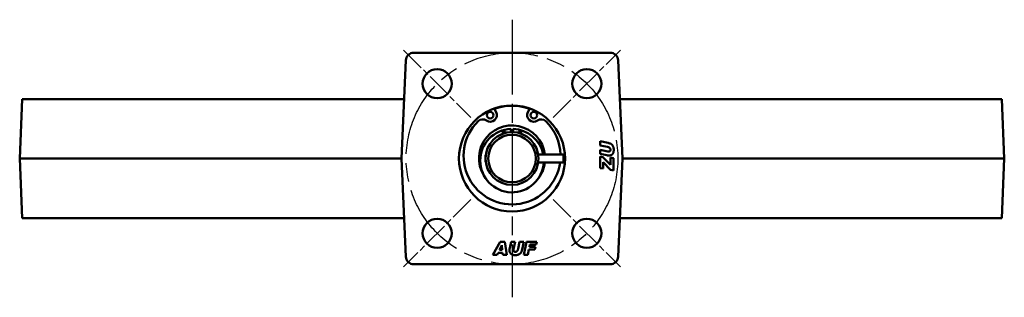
# Model space of a CAD drawing. Header units: millimetres. Extents: x 152 to 968, y 373 to 1246.
# Tile 1 of 3: x 164 to 536, y 373 to 478. Entities that reach past the tile are written whole.
import ezdxf

# ---------------------------------------------------------------- set-up
doc = ezdxf.new("R2010")
doc.units = ezdxf.units.MM
doc.header["$LTSCALE"] = 5
doc.linetypes.add('CHAIN', pattern=[0.3543, 0.2362, -0.0295, 0.0591, -0.0295])
for name, color, linetype, lineweight in [('Mittellinie(DIN)', 4, 'CHAIN', 25), ('Mittelpunktmarkierung(DIN)', 4, 'CHAIN', 25), ('Sichtbare Kanten(DIN)', 7, 'Continuous', 50)]:
    doc.layers.add(name, color=color, linetype=linetype, lineweight=lineweight)

msp = doc.modelspace()

# ---------------------------------------------------------------- linework, layer by layer
at = {"layer": 'Mittellinie(DIN)', "linetype": 'CHAIN', "ltscale": 23.990969}
msp.add_line((350.2, 478.06), (350.2, 373.06), dxfattribs=at)
msp.add_circle((350.2, 425.56), 40, dxfattribs=at)
at = {"layer": 'Mittelpunktmarkierung(DIN)', "linetype": 'CHAIN', "ltscale": 8.000593}
for p, q in [((309.18, 466.58), (334.64, 441.12)), ((365.75, 441.12), (391.21, 466.58)), ((334.64, 410.01), (309.18, 384.55)), ((365.75, 410.01), (391.21, 384.55))]:
    msp.add_line(p, q, dxfattribs=at)
at = {"layer": 'Sichtbare Kanten(DIN)'}
for p, q in [((313.07, 465.56), (387.32, 465.56)), ((308.45, 425.56), (310.07, 462.69)), ((390.32, 462.69), (391.94, 425.56)), ((165.09, 448.06), (164.1, 425.56)), ((165.09, 448.06), (309.43, 448.06)), ((390.96, 448.06), (535.31, 448.06)), ((535.31, 448.06), (536.29, 425.56)), ((343.51, 444.47), (344.2, 443.09)), ((356.19, 443.09), (356.88, 444.47)), ((349.8, 436.76), (349.8, 435.56)), ((350.6, 435.56), (350.6, 436.76)), ((383.57, 430.52), (383.57, 432.08)), ((383.57, 432.08), (386.58, 431.43)), ((386.29, 429.95), (383.57, 430.52)), ((383.57, 428.85), (386.38, 428.26)), ((383.57, 427.31), (383.57, 428.85)), ((308.45, 425.56), (164.1, 425.56)), ((165.09, 403.06), (164.1, 425.56)), ((310.07, 388.43), (308.45, 425.56)), ((340.2, 426.93), (340.29, 426.96)), ((340.2, 424.21), (340.2, 426.93)), ((360.08, 427.06), (369.7, 427.06)), ((369.7, 424.08), (369.7, 427.06)), ((370.2, 426.93), (369.7, 427.06)), ((370.2, 424.21), (370.2, 426.93)), ((385.99, 426.79), (383.57, 427.31)), ((383.57, 421.96), (383.57, 426.29)), ((383.57, 426.29), (384.57, 426.12)), ((384.57, 426.12), (387.49, 423.14)), ((387.49, 425.9), (388.57, 425.67)), ((387.49, 423.14), (387.49, 425.9)), ((388.57, 425.67), (388.57, 421.04)), ((391.94, 425.56), (390.32, 388.43)), ((536.29, 425.56), (391.94, 425.56)), ((535.31, 403.06), (536.29, 425.56)), ((340.2, 424.21), (340.29, 424.18)), ((360.08, 424.08), (369.7, 424.08)), ((369.7, 424.08), (370.2, 424.21)), ((384.64, 421.72), (383.57, 421.96)), ((384.64, 424.21), (384.64, 421.72)), ((387.49, 421.28), (384.64, 424.21)), ((388.57, 421.04), (387.49, 421.28)), ((309.43, 403.06), (165.09, 403.06)), ((535.31, 403.06), (390.96, 403.06)), ((342.96, 389.11), (345.78, 394.11)), ((346.38, 392.81), (345.51, 390.99)), ((345.51, 390.99), (346.54, 390.99)), ((345.78, 394.11), (347.43, 394.11)), ((346.39, 392.81), (346.38, 392.81)), ((346.54, 390.99), (346.39, 392.81)), ((347.43, 394.11), (348.22, 389.11)), ((349.35, 391.69), (349.86, 394.11)), ((349.86, 394.11), (351.41, 394.11)), ((351.41, 394.11), (350.82, 391.29)), ((352.51, 391.38), (353.08, 394.11)), ((353.08, 394.11), (354.64, 394.11)), ((354.64, 394.11), (353.99, 391.1)), ((354.61, 389.11), (355.68, 394.11)), ((355.68, 394.11), (359.52, 394.11)), ((356.57, 391.14), (356.16, 389.11)), ((358.82, 391.14), (356.57, 391.14)), ((356.99, 393.04), (356.8, 392.15)), ((356.8, 392.15), (359.04, 392.15)), ((359.29, 393.04), (356.99, 393.04)), ((359.04, 392.15), (358.82, 391.14)), ((359.52, 394.11), (359.29, 393.04)), ((344.62, 389.11), (342.96, 389.11)), ((345.01, 389.93), (344.62, 389.11)), ((346.64, 389.93), (345.01, 389.93)), ((346.71, 389.11), (346.64, 389.93)), ((348.22, 389.11), (346.71, 389.11)), ((356.16, 389.11), (354.61, 389.11)), ((387.32, 385.56), (313.07, 385.56))]:
    msp.add_line(p, q, dxfattribs=at)
at = {"layer": 'Sichtbare Kanten(DIN)', "flags": 128}
for points in [[(349.8, 435.68), (349.83, 435.68), (349.86, 435.68), (349.9, 435.68), (349.93, 435.68), (349.96, 435.69), (350, 435.69), (350.03, 435.69), (350.06, 435.69), (350.1, 435.69), (350.13, 435.69), (350.16, 435.69), (350.2, 435.69), (350.23, 435.69), (350.26, 435.69), (350.3, 435.69), (350.33, 435.69), (350.36, 435.69), (350.4, 435.69), (350.43, 435.69), (350.46, 435.68), (350.5, 435.68), (350.53, 435.68), (350.56, 435.68), (350.6, 435.68)], [(346.77, 435.09), (346.81, 435.1), (346.85, 435.12), (346.89, 435.13), (346.92, 435.14), (346.96, 435.16), (347, 435.17), (347.04, 435.18), (347.08, 435.19), (347.12, 435.21), (347.15, 435.22), (347.19, 435.23), (347.23, 435.24), (347.27, 435.25), (347.31, 435.27), (347.35, 435.28), (347.39, 435.29), (347.42, 435.3), (347.46, 435.31), (347.5, 435.32), (347.54, 435.33), (347.58, 435.34), (347.62, 435.35), (347.66, 435.36), (347.7, 435.37)], [(352.7, 435.37), (352.73, 435.36), (352.77, 435.35), (352.81, 435.34), (352.85, 435.33), (352.89, 435.32), (352.93, 435.31), (352.97, 435.3), (353.01, 435.29), (353.04, 435.28), (353.08, 435.27), (353.12, 435.25), (353.16, 435.24), (353.2, 435.23), (353.24, 435.22), (353.28, 435.21), (353.31, 435.19), (353.35, 435.18), (353.39, 435.17), (353.43, 435.16), (353.47, 435.14), (353.51, 435.13), (353.54, 435.12), (353.58, 435.1), (353.62, 435.09)], [(387.39, 428.92), (387.39, 428.98), (387.39, 429.04), (387.38, 429.1), (387.37, 429.15), (387.35, 429.21), (387.34, 429.26), (387.32, 429.32), (387.29, 429.37), (387.27, 429.42), (387.24, 429.46), (387.2, 429.51), (387.17, 429.55), (387.13, 429.59), (387.08, 429.64), (387.03, 429.67), (386.97, 429.71), (386.91, 429.75), (386.84, 429.78), (386.76, 429.81), (386.68, 429.84), (386.59, 429.87), (386.5, 429.9), (386.4, 429.92), (386.29, 429.95)], [(386.38, 428.26), (386.4, 428.25), (386.41, 428.25), (386.43, 428.25), (386.45, 428.24), (386.46, 428.24), (386.48, 428.24), (386.5, 428.24), (386.52, 428.23), (386.53, 428.23), (386.55, 428.23), (386.57, 428.23), (386.58, 428.23), (386.6, 428.22), (386.62, 428.22), (386.64, 428.22), (386.65, 428.22), (386.67, 428.22), (386.69, 428.22), (386.71, 428.22), (386.73, 428.22), (386.74, 428.22), (386.76, 428.21), (386.78, 428.21), (386.8, 428.21)], [(386.58, 431.43), (386.75, 431.39), (386.92, 431.34), (387.07, 431.29), (387.22, 431.24), (387.36, 431.18), (387.5, 431.11), (387.63, 431.04), (387.75, 430.97), (387.86, 430.89), (387.96, 430.8), (388.06, 430.71), (388.14, 430.62), (388.23, 430.51), (388.3, 430.4), (388.37, 430.29), (388.43, 430.16), (388.48, 430.03), (388.53, 429.89), (388.56, 429.74), (388.6, 429.58), (388.62, 429.41), (388.64, 429.24), (388.65, 429.06), (388.65, 428.87)], [(386.8, 428.21), (386.85, 428.22), (386.89, 428.22), (386.94, 428.23), (386.98, 428.23), (387.02, 428.25), (387.06, 428.26), (387.09, 428.27), (387.13, 428.29), (387.16, 428.31), (387.19, 428.34), (387.22, 428.36), (387.24, 428.39), (387.27, 428.42), (387.29, 428.45), (387.31, 428.49), (387.33, 428.53), (387.34, 428.57), (387.35, 428.61), (387.37, 428.65), (387.38, 428.7), (387.38, 428.75), (387.39, 428.8), (387.39, 428.86), (387.39, 428.92)], [(388.65, 428.87), (388.65, 428.66), (388.64, 428.47), (388.62, 428.29), (388.6, 428.13), (388.56, 427.98), (388.52, 427.85), (388.48, 427.72), (388.43, 427.6), (388.37, 427.49), (388.3, 427.39), (388.23, 427.29), (388.14, 427.2), (388.06, 427.12), (387.97, 427.04), (387.87, 426.97), (387.78, 426.91), (387.68, 426.86), (387.57, 426.82), (387.46, 426.78), (387.35, 426.75), (387.24, 426.73), (387.12, 426.71), (387, 426.7), (386.88, 426.7)], [(386.88, 426.7), (386.84, 426.7), (386.8, 426.7), (386.77, 426.7), (386.73, 426.7), (386.69, 426.7), (386.65, 426.7), (386.61, 426.71), (386.57, 426.71), (386.54, 426.71), (386.5, 426.71), (386.46, 426.72), (386.42, 426.72), (386.39, 426.73), (386.35, 426.73), (386.31, 426.73), (386.28, 426.74), (386.24, 426.74), (386.2, 426.75), (386.17, 426.76), (386.13, 426.76), (386.09, 426.77), (386.06, 426.78), (386.02, 426.78), (385.99, 426.79)], [(349.26, 390.79), (349.26, 390.83), (349.26, 390.87), (349.26, 390.91), (349.26, 390.95), (349.26, 390.99), (349.26, 391.02), (349.27, 391.06), (349.27, 391.1), (349.27, 391.14), (349.27, 391.18), (349.28, 391.21), (349.28, 391.25), (349.29, 391.29), (349.29, 391.32), (349.29, 391.36), (349.3, 391.4), (349.3, 391.44), (349.31, 391.47), (349.32, 391.51), (349.32, 391.54), (349.33, 391.58), (349.34, 391.62), (349.34, 391.65), (349.35, 391.69)], [(351.43, 389.02), (351.22, 389.03), (351.03, 389.04), (350.85, 389.05), (350.69, 389.08), (350.54, 389.11), (350.41, 389.15), (350.28, 389.2), (350.16, 389.25), (350.05, 389.31), (349.95, 389.38), (349.85, 389.45), (349.76, 389.53), (349.67, 389.62), (349.6, 389.71), (349.53, 389.8), (349.47, 389.9), (349.42, 390), (349.38, 390.11), (349.34, 390.21), (349.31, 390.32), (349.29, 390.44), (349.27, 390.55), (349.26, 390.67), (349.26, 390.79)], [(350.82, 391.29), (350.81, 391.28), (350.81, 391.26), (350.81, 391.24), (350.8, 391.23), (350.8, 391.21), (350.8, 391.19), (350.8, 391.18), (350.79, 391.16), (350.79, 391.14), (350.79, 391.13), (350.79, 391.11), (350.79, 391.09), (350.78, 391.07), (350.78, 391.06), (350.78, 391.04), (350.78, 391.02), (350.78, 391), (350.78, 390.98), (350.78, 390.97), (350.78, 390.95), (350.77, 390.93), (350.77, 390.91), (350.77, 390.89), (350.77, 390.88)], [(350.77, 390.88), (350.78, 390.83), (350.78, 390.78), (350.79, 390.74), (350.79, 390.69), (350.8, 390.65), (350.82, 390.62), (350.83, 390.58), (350.85, 390.55), (350.87, 390.51), (350.9, 390.48), (350.92, 390.46), (350.95, 390.43), (350.98, 390.41), (351.01, 390.39), (351.05, 390.37), (351.09, 390.35), (351.13, 390.33), (351.17, 390.32), (351.21, 390.31), (351.26, 390.3), (351.31, 390.29), (351.36, 390.29), (351.42, 390.28), (351.48, 390.28)], [(353.99, 391.1), (353.95, 390.92), (353.9, 390.76), (353.85, 390.6), (353.8, 390.45), (353.74, 390.31), (353.67, 390.18), (353.6, 390.05), (353.53, 389.93), (353.45, 389.82), (353.36, 389.71), (353.27, 389.62), (353.18, 389.53), (353.07, 389.45), (352.96, 389.38), (352.85, 389.31), (352.72, 389.25), (352.59, 389.2), (352.45, 389.15), (352.3, 389.11), (352.14, 389.08), (351.97, 389.05), (351.8, 389.04), (351.62, 389.03), (351.43, 389.02)], [(351.48, 390.28), (351.54, 390.28), (351.6, 390.29), (351.66, 390.3), (351.71, 390.31), (351.77, 390.32), (351.82, 390.34), (351.88, 390.36), (351.93, 390.38), (351.97, 390.41), (352.02, 390.44), (352.07, 390.47), (352.11, 390.51), (352.15, 390.55), (352.2, 390.59), (352.23, 390.65), (352.27, 390.7), (352.31, 390.77), (352.34, 390.84), (352.37, 390.91), (352.4, 390.99), (352.43, 391.08), (352.46, 391.18), (352.48, 391.28), (352.51, 391.38)]]:
    msp.add_lwpolyline(points, dxfattribs=at)
at = {"layer": 'Sichtbare Kanten(DIN)'}
for centre, radius in [((321.91, 453.85), 5.5), ((378.48, 453.85), 5.5), ((350.2, 425.56), 20.05), ((341.97, 441.97), 1.25), ((358.42, 441.97), 1.25), ((350.2, 425.56), 10), ((350.2, 425.56), 9), ((321.91, 397.28), 5.5), ((378.48, 397.28), 5.5)]:
    msp.add_circle(centre, radius, dxfattribs=at)
for centre, radius, start, end in [((313.07, 462.56), 3, 90, 177.5), ((387.32, 462.56), 3, 2.5, 90), ((341.97, 441.97), 2.5, 235.3903, 26.6332), ((350.2, 425.56), 19.95, 70.5656, 109.4344), ((358.42, 441.97), 2.5, 153.3668, 304.6097), ((350.2, 426.54), 18.32, 134.3677, 352.2752), ((339.13, 437.85), 2.5, 55.3903, 134.3677), ((361.26, 437.85), 2.5, 45.6323, 124.6097), ((350.2, 426.54), 18.32, 1.6417, 45.6323), ((350.2, 425.56), 12.5, 6.8921, 220.1282), ((350.2, 424.76), 12, 91.9102, 356.7124), ((347.2, 435.36), 0.5, 346.9124, 227.1538), ((350.2, 425.56), 10.25, 104.2372, 109.8291), ((350.2, 425.56), 10.25, 87.7635, 92.2365), ((350.2, 424.76), 12, 11.0501, 88.0898), ((353.2, 435.36), 0.5, 312.8462, 193.0876), ((350.2, 425.56), 10.25, 70.1709, 75.7628), ((350.2, 425.56), 12.5, 319.8718, 353.1625), ((313.07, 388.56), 3, 182.5, 270), ((387.32, 388.56), 3, 270, 357.5)]:
    msp.add_arc(centre, radius, start, end, dxfattribs=at)

doc.saveas('drawing.dxf')
